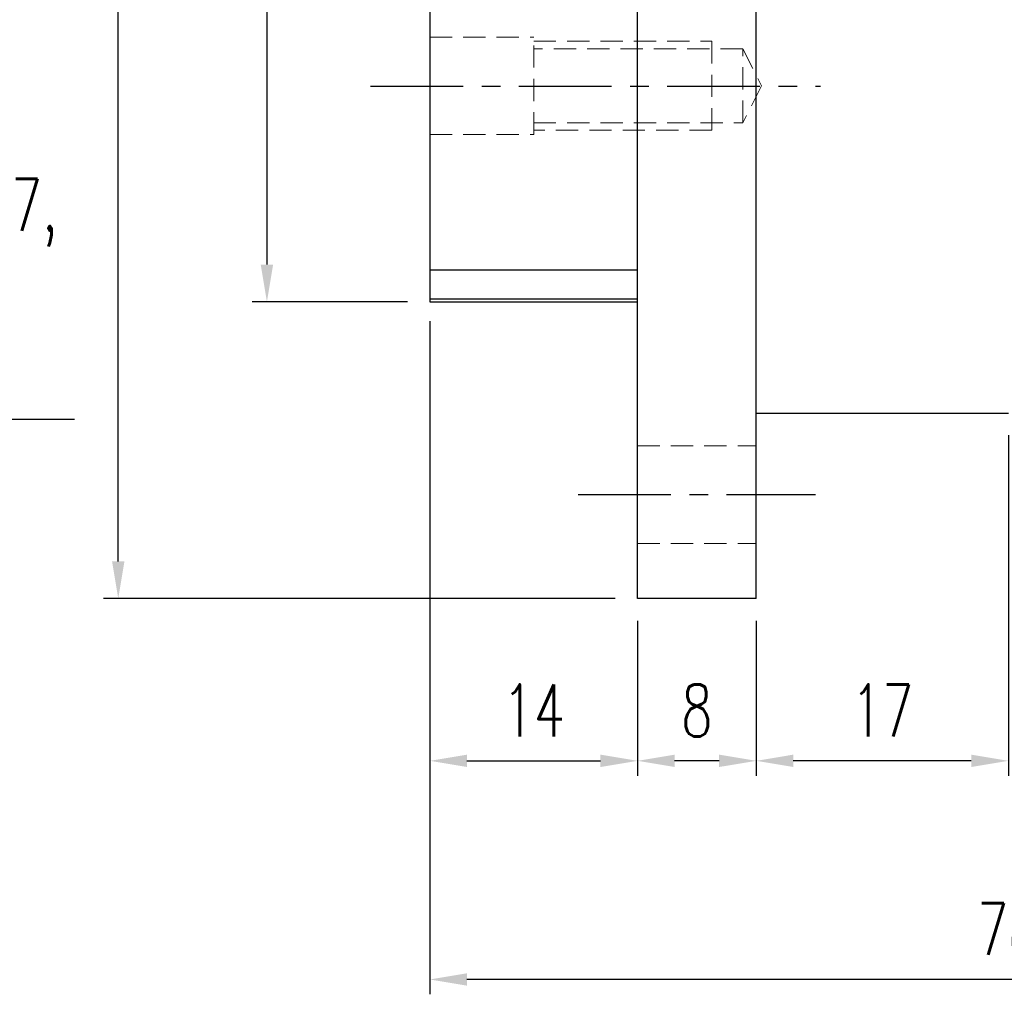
# Model space of a CAD drawing. Header units: millimetres. Extents: x -69 to 194, y -78 to 100.
# Tile 2 of 42: x 64 to 131, y -78 to -12. Entities that reach past the tile are written whole.
import ezdxf

# ---------------------------------------------------------------- set-up
doc = ezdxf.new("R2010")
doc.units = ezdxf.units.MM
doc.linetypes.add('CENTER', pattern=[2, 1.25, -0.25, 0.25, -0.25])
doc.linetypes.add('DASHED', pattern=[0.75, 0.5, -0.25])
doc.layers.add('4', color=7, linetype='Continuous', true_color=0xffffff)
for name, color, linetype in [('CL', 1, 'CENTER'), ('DIM', 4, 'Continuous'), ('HID', 2, 'DASHED'), ('OUT', 3, 'Continuous')]:
    doc.layers.add(name, color=color, linetype=linetype)
doc.styles.add('DIM-7', font='SIMPLEX.shx', dxfattribs={"width": 0.7, "bigfont": 'chineset.shx'})
doc.dimstyles.new('CNS', dxfattribs={"dimtxt": 3.5, "dimasz": 2.5, "dimexe": 1, "dimexo": 1.5, "dimgap": 0.09, "dimtad": 0, "dimdsep": 46, "dimtxsty": 'DIM-7', "dimcen": 0.09, "dimclrd": 1, "dimclre": 1, "dimclrt": 4, "dimadec": 0, "dimazin": 0, "dimtfac": 1, "dimtix": 1, "dimtmove": 2, "dimatfit": 3, "dimfxl": 1, "dimtvp": 0.971429, "dimtolj": 1, "dimarcsym": 0})

# ---------------------------------------------------------------- blocks, each defined once
blk = doc.blocks.new('*D3')
at = {"layer": 'DEFPOINTS', "color": 0, "transparency": 16777216}
for p in [(92.018, 31.5), (81.028, -31.5), (92.018, -31.5)]:
    blk.add_point(p, dxfattribs=at)
at = {"layer": 'DIM', "color": 0, "lineweight": -2, "transparency": 16777216}
for p, q in [((90.518, 31.5), (80.028, 31.5)), ((81.028, 29), (81.028, -29)), ((90.518, -31.5), (80.028, -31.5))]:
    blk.add_line(p, q, dxfattribs=at)
at = {"layer": 'DIM', "color": 0, "transparency": 16777216}
for points in [[(80.611, 29), (81.445, 29), (81.028, 31.5)], [(80.611, -29), (81.445, -29), (81.028, -31.5)]]:
    blk.add_solid(points, dxfattribs=at)
at = {"layer": 'DIM', "color": 0, "transparency": 16777216, "insert": (76.268, 0), "char_height": 3.5, "attachment_point": 5, "rotation": 90, "style": 'DIM-7'}
blk.add_mtext('\\A1;%%C63{\\H2.100000;\\S 0^ -0.03;}', dxfattribs=at)
blk = doc.blocks.new('*D4')
at = {"layer": 'DEFPOINTS', "color": 0, "transparency": 16777216}
for p in [(106.018, -51.5), (114.018, -51.5), (106.018, -62.439)]:
    blk.add_point(p, dxfattribs=at)
at = {"layer": 'DIM', "color": 0, "lineweight": -2, "transparency": 16777216}
for p, q in [((106.018, -53), (106.018, -63.439)), ((114.018, -53), (114.018, -63.439)), ((111.518, -62.439), (108.518, -62.439))]:
    blk.add_line(p, q, dxfattribs=at)
at = {"layer": 'DIM', "color": 0, "transparency": 16777216}
for points in [[(108.518, -62.022), (108.518, -62.855), (106.018, -62.439)], [(111.518, -62.022), (111.518, -62.855), (114.018, -62.439)]]:
    blk.add_solid(points, dxfattribs=at)
at = {"layer": 'DIM', "color": 0, "transparency": 16777216, "insert": (110.018, -59.039), "char_height": 3.5, "attachment_point": 5, "style": 'DIM-7'}
blk.add_mtext('\\A1;8', dxfattribs=at)
blk = doc.blocks.new('*D5')
at = {"layer": 'DEFPOINTS', "color": 0, "transparency": 16777216}
for p in [(71.006, 51.5), (106.018, 51.5), (106.018, -51.5)]:
    blk.add_point(p, dxfattribs=at)
at = {"layer": 'DIM', "color": 0, "lineweight": -2, "transparency": 16777216}
for p, q in [((104.518, 51.5), (70.006, 51.5)), ((71.006, -49), (71.006, 49)), ((104.518, -51.5), (70.006, -51.5))]:
    blk.add_line(p, q, dxfattribs=at)
at = {"layer": 'DIM', "color": 0, "transparency": 16777216}
for points in [[(70.589, 49), (71.422, 49), (71.006, 51.5)], [(70.589, -49), (71.422, -49), (71.006, -51.5)]]:
    blk.add_solid(points, dxfattribs=at)
at = {"layer": 'DIM', "color": 0, "transparency": 16777216, "insert": (67.606, 0), "char_height": 3.5, "attachment_point": 5, "rotation": 90, "style": 'DIM-7'}
blk.add_mtext('\\A1;%%C103', dxfattribs=at)
blk = doc.blocks.new('*D7')
at = {"layer": 'DEFPOINTS', "color": 0, "transparency": 16777216}
for p in [(92.018, -31.5), (106.018, -51.5), (106.018, -62.439)]:
    blk.add_point(p, dxfattribs=at)
at = {"layer": 'DIM', "color": 0, "lineweight": -2, "transparency": 16777216}
for p, q in [((92.018, -33), (92.018, -63.439)), ((106.018, -53), (106.018, -63.439)), ((94.518, -62.439), (103.518, -62.439))]:
    blk.add_line(p, q, dxfattribs=at)
at = {"layer": 'DIM', "color": 0, "transparency": 16777216}
for points in [[(94.518, -62.022), (94.518, -62.855), (92.018, -62.439)], [(103.518, -62.022), (103.518, -62.855), (106.018, -62.439)]]:
    blk.add_solid(points, dxfattribs=at)
at = {"layer": 'DIM', "color": 0, "transparency": 16777216, "insert": (99.018, -59.039), "char_height": 3.5, "attachment_point": 5, "style": 'DIM-7'}
blk.add_mtext('\\A1;14', dxfattribs=at)
blk = doc.blocks.new('*D8')
at = {"layer": 'DEFPOINTS', "color": 0, "transparency": 16777216}
for p in [(131.018, -39), (114.018, -51.5), (114.018, -62.439)]:
    blk.add_point(p, dxfattribs=at)
at = {"layer": 'DIM', "color": 0, "lineweight": -2, "transparency": 16777216}
for p, q in [((131.018, -40.5), (131.018, -63.439)), ((114.018, -53), (114.018, -63.439)), ((128.518, -62.439), (116.518, -62.439))]:
    blk.add_line(p, q, dxfattribs=at)
at = {"layer": 'DIM', "color": 0, "transparency": 16777216}
for points in [[(116.518, -62.022), (116.518, -62.855), (114.018, -62.439)], [(128.518, -62.022), (128.518, -62.855), (131.018, -62.439)]]:
    blk.add_solid(points, dxfattribs=at)
at = {"layer": 'DIM', "color": 0, "transparency": 16777216, "insert": (122.518, -59.039), "char_height": 3.5, "attachment_point": 5, "style": 'DIM-7'}
blk.add_mtext('\\A1;17', dxfattribs=at)
blk = doc.blocks.new('*D9')
at = {"layer": 'DEFPOINTS', "color": 0, "transparency": 16777216}
for p in [(170.018, -29), (92.018, -31.3), (92.018, -77.173)]:
    blk.add_point(p, dxfattribs=at)
at = {"layer": 'DIM', "color": 0, "lineweight": -2, "transparency": 16777216}
for p, q in [((170.018, -30.5), (170.018, -78.173)), ((92.018, -32.8), (92.018, -78.173)), ((167.518, -77.173), (94.518, -77.173))]:
    blk.add_line(p, q, dxfattribs=at)
at = {"layer": 'DIM', "color": 0, "transparency": 16777216}
for points in [[(94.518, -76.757), (94.518, -77.59), (92.018, -77.173)], [(167.518, -76.757), (167.518, -77.59), (170.018, -77.173)]]:
    blk.add_solid(points, dxfattribs=at)
at = {"layer": 'DIM', "color": 0, "transparency": 16777216, "insert": (131.018, -73.773), "char_height": 3.5, "attachment_point": 5, "style": 'DIM-7'}
blk.add_mtext('\\A1;78', dxfattribs=at)

msp = doc.modelspace()

# ---------------------------------------------------------------- linework, layer by layer
at = {"layer": '4', "color": 7, "linetype": 'Continuous'}
msp.add_line((114.018, -51.5), (106.018, -51.5), dxfattribs=at)
at = {"layer": 'CL', "color": 7, "ltscale": 5}
for p, q in [((88.018, -16.971), (118.356, -16.971)), ((102.018, -44.5), (118.018, -44.5))]:
    msp.add_line(p, q, dxfattribs=at)
at = {"layer": 'HID', "color": 7, "lineweight": 15, "ltscale": 3}
for p, q in [((92.018, -13.671), (99.018, -13.671)), ((99.018, -20.221), (99.018, -13.671)), ((99.018, -13.946), (111.018, -13.946)), ((113.118, -14.446), (99.018, -14.446)), ((111.018, -13.946), (111.018, -19.946)), ((113.118, -14.446), (114.368, -16.946)), ((113.118, -19.446), (113.118, -14.446)), ((114.368, -16.946), (113.118, -19.446)), ((99.018, -19.446), (113.118, -19.446)), ((92.018, -20.221), (99.018, -20.221)), ((111.018, -19.946), (99.018, -19.946)), ((106.018, -41.2), (114.018, -41.2)), ((106.018, -47.8), (114.018, -47.8))]:
    msp.add_line(p, q, dxfattribs=at)
at = {"layer": 'OUT', "color": 7, "linetype": 'Continuous'}
for p, q in [((106.018, -51.5), (106.018, 51.5)), ((114.018, -51.5), (114.018, 51.5)), ((92.018, 31.5), (92.018, -29.367)), ((106.018, -51.5), (106.018, 0)), ((114.018, -51.5), (114.018, 0)), ((92.018, -29.367), (92.018, -31.3)), ((106.018, -29.367), (92.018, -29.367)), ((92.018, -31.3), (92.018, -31.5)), ((92.018, -31.3), (106.018, -31.3)), ((92.018, -31.5), (106.018, -31.5)), ((114.018, -39), (131.018, -39))]:
    msp.add_line(p, q, dxfattribs=at)

# ---------------------------------------------------------------- texts
at = {"layer": 'DIM', "color": 7, "insert": (47.606, -38.388), "char_height": 3.5, "attachment_point": 7, "style": 'DIM-7'}
msp.add_mtext('4-%%C6.5dp7,\\PM6dp12\\PPCD%%C48', dxfattribs=at)

# ---------------------------------------------------------------- dimensions: what is measured, and where the dimension line sits
at = {"layer": 'DIM', "color": 7}
for base, p1, p2, override, picture, middle in [((71.006, 51.5), (106.018, -51.5), (106.018, 51.5), {"dimclrd": 0, "dimclre": 0, "dimclrt": 0}, '*D5', (67.606, 0)), ((81.028, -31.5), (92.018, 31.5), (92.018, -31.5), {"dimclrd": 0, "dimclre": 0, "dimclrt": 0, "dimtol": 1, "dimtm": 0.03, "dimtfac": 0.6, "dimtdec": 3, "dimtmove": 0}, '*D3', (76.268, 0))]:
    dim = msp.add_linear_dim(base=base, p1=p1, p2=p2, angle=90, text='%%C<>', dimstyle='CNS', override=override, dxfattribs=at)
    dim.commit()
    dim.dimension.update_dxf_attribs({"geometry": picture, "text_midpoint": middle})
for base, p1, p2, picture, middle in [((92.018, -77.173), (170.018, -29), (92.018, -31.3), '*D9', (131.018, -73.773)), ((106.018, -62.439), (92.018, -31.5), (106.018, -51.5), '*D7', (99.018, -59.039)), ((114.018, -62.439), (131.018, -39), (114.018, -51.5), '*D8', (122.518, -59.039)), ((106.018, -62.439), (114.018, -51.5), (106.018, -51.5), '*D4', (110.018, -59.039))]:
    dim = msp.add_linear_dim(base=base, p1=p1, p2=p2, dimstyle='CNS', override={"dimclrd": 0, "dimclre": 0, "dimclrt": 0}, dxfattribs=at)
    dim.commit()
    dim.dimension.update_dxf_attribs({"geometry": picture, "text_midpoint": middle})

# ---------------------------------------------------------------- leaders
at = {"layer": 'DIM', "color": 7, "annotation_type": 0, "has_hookline": 1, "hookline_direction": 0, "text_width": 20.417}
msp.add_leader([(16.971, -16.971), (45.045, -39.418), (47.545, -39.418)], dimstyle='CNS', override={"dimgap": 0.09, "dimtad": 1, "dimclrd": 0, "dimclre": 4}, dxfattribs=at)

doc.saveas('drawing.dxf')
